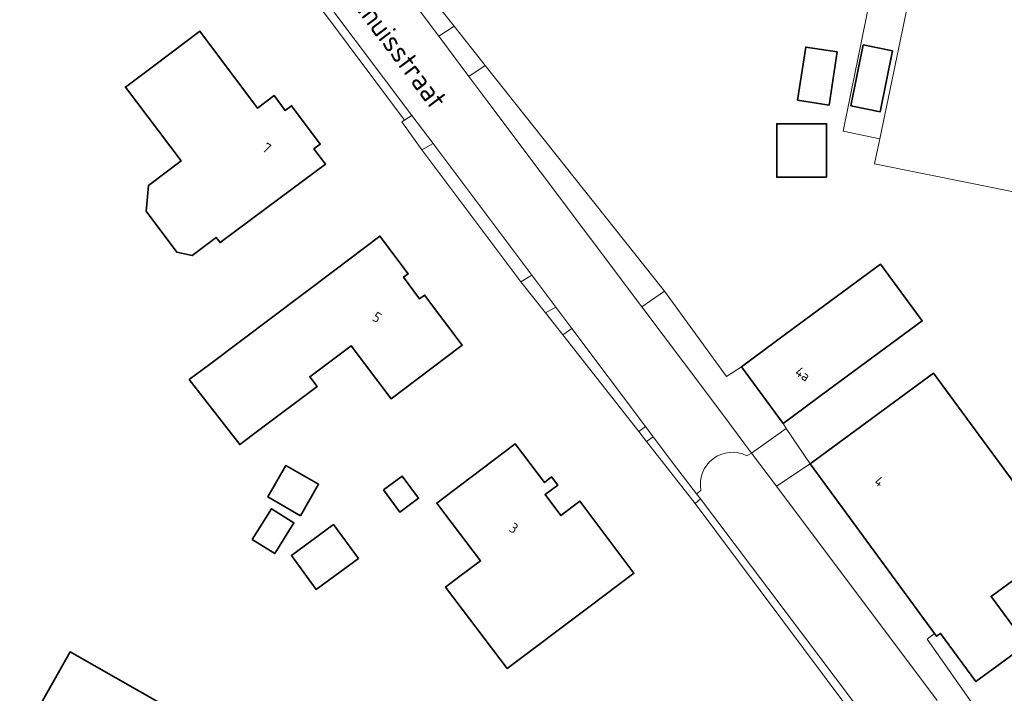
# Model space of a CAD drawing. Extents: x 184422 to 188298, y 343471 to 350189.
# Tile 145 of 256: x 186140 to 186228, y 347082 to 347142. Entities that reach past the tile are written whole.
import ezdxf
from ezdxf.enums import TextEntityAlignment as Align

# ---------------------------------------------------------------- set-up
doc = ezdxf.new("R2010")
doc.units = 0
for name, color, linetype, lineweight in [('B-WA-OG-TERREIN_CULTUURSCHEIDING-GV', 252, 'Continuous', 18), ('B-WA-OG-TERREIN_ERF-GV', 252, 'Continuous', 18), ('B-WA-OG-TOPOGRAFIE-T18', 252, 'Continuous', 18), ('B-WA-VH-VERHARDING_ASFALT-GV', 252, 'Continuous', 18), ('B-WA-VH-VERHARDING_BETONSTRAATSTEEN-GV', 252, 'Continuous', 18), ('B-WA-VH-VERHARDING_HALFVERHARDING_GRIND-GV', 252, 'Continuous', 18), ('B-WA-VH-VERHARDING_OPEN-GV', 252, 'Continuous', 18), ('B-WA-VH-VERHARDING_STRAATBAKSTEEN-GV', 252, 'Continuous', 18), ('B-WE-OG-BEBOUWING-GV', 250, 'Continuous', 35), ('B-WE-OG-BEBOUWING-T18', 10, 'Continuous', 18)]:
    doc.layers.add(name, color=color, linetype=linetype, lineweight=lineweight)
doc.styles.add('NLCS-ISO-M1000-T18', font='NLCS-ISO.ttf', dxfattribs={"height": 1.8})
doc.styles.add('NLCS-ISO-M500-T18', font='NLCS-ISO.ttf', dxfattribs={"height": 0.9})

msp = doc.modelspace()

# ---------------------------------------------------------------- linework, layer by layer
at = {"layer": 'B-WA-OG-TERREIN_CULTUURSCHEIDING-GV', "flags": 128}
msp.add_lwpolyline([(186266.391, 347148.342), (186244.169, 347153.272), (186234.982, 347155.331), (186232.496, 347155.88), (186226.393, 347157.229), (186222.168, 347158.156), (186222.008, 347157.389), (186216.494, 347130.955), (186216.032, 347128.741), (186242.29, 347123.45), (186243.575, 347129.811), (186261.657, 347126.13), (186261.59, 347125.825), (186262.621, 347125.614), (186263.771, 347131.625), (186264.769, 347135.779), (186269.437, 347138.756), (186271.296, 347146.533)], dxfattribs=at)
msp.add_lwpolyline([(186266.391, 347148.342), (186244.169, 347153.272), (186234.982, 347155.331), (186232.496, 347155.88), (186226.393, 347157.229), (186222.168, 347158.156), (186222.008, 347157.389), (186216.494, 347130.955), (186216.032, 347128.741), (186242.29, 347123.45), (186243.575, 347129.811), (186261.657, 347126.13), (186261.59, 347125.825), (186262.621, 347125.614), (186263.771, 347131.625), (186264.769, 347135.779), (186269.437, 347138.756), (186271.296, 347146.533)], dxfattribs=at)
msp.add_lwpolyline([(186266.391, 347148.342), (186244.169, 347153.272), (186234.982, 347155.331), (186232.496, 347155.88), (186226.393, 347157.229), (186222.168, 347158.156), (186222.008, 347157.389), (186216.494, 347130.955), (186216.032, 347128.741), (186242.29, 347123.45), (186243.575, 347129.811), (186261.657, 347126.13), (186261.59, 347125.825), (186262.621, 347125.614), (186263.771, 347131.625), (186264.769, 347135.779), (186269.437, 347138.756), (186271.296, 347146.533)], dxfattribs=at)
at = {"layer": 'B-WA-OG-TERREIN_ERF-GV', "flags": 128}
for points in [[(186225.192, 347065.105), (186200.151, 347098.639), (186195.837, 347104.137), (186195.149, 347105.014), (186188.421, 347113.587), (186186.885, 347115.544), (186184.693, 347118.284), (186175.945, 347129.973), (186174.162, 347132.476), (186174.399, 347132.624), (186166.88, 347142.687), (186163.964, 347146.487), (186161.47, 347150.182), (186153.431, 347161.334), (186152.831, 347160.853), (186141.467, 347176.447), (186141.673, 347176.594), (186137.662, 347181.245), (186128.682, 347192.959), (186127.095, 347195.005), (186127.962, 347195.765), (186127.862, 347195.899), (186126.831, 347197.272)], [(186225.192, 347065.105), (186200.151, 347098.639), (186195.837, 347104.137), (186195.149, 347105.014), (186188.421, 347113.587), (186186.885, 347115.544), (186184.693, 347118.284), (186175.945, 347129.973), (186174.162, 347132.476), (186174.399, 347132.624), (186166.88, 347142.687), (186163.964, 347146.487), (186161.47, 347150.182), (186153.431, 347161.334), (186152.831, 347160.853), (186141.467, 347176.447), (186141.673, 347176.594), (186137.662, 347181.245), (186128.682, 347192.959), (186127.095, 347195.005), (186127.962, 347195.765), (186127.862, 347195.899), (186126.831, 347197.272)], [(186225.192, 347065.105), (186200.151, 347098.639), (186195.837, 347104.137), (186195.149, 347105.014), (186188.421, 347113.587), (186186.885, 347115.544), (186184.693, 347118.284), (186175.945, 347129.973), (186174.162, 347132.476), (186174.399, 347132.624), (186166.88, 347142.687), (186163.964, 347146.487), (186161.47, 347150.182), (186153.431, 347161.334), (186152.831, 347160.853), (186141.467, 347176.447), (186141.673, 347176.594), (186137.662, 347181.245), (186128.682, 347192.959), (186127.095, 347195.005), (186127.962, 347195.765), (186127.862, 347195.899), (186126.831, 347197.272)], [(186242.29, 347123.45), (186216.032, 347128.741), (186216.494, 347130.955), (186213.246, 347131.631), (186218.624, 347158.086)], [(186242.29, 347123.45), (186216.032, 347128.741), (186216.494, 347130.955), (186213.246, 347131.631), (186218.624, 347158.086)], [(186242.29, 347123.45), (186216.032, 347128.741), (186216.494, 347130.955), (186213.246, 347131.631), (186218.624, 347158.086)], [(186171.036, 347150.669), (186178.808, 347140.945), (186181.559, 347137.449), (186197.441, 347117.457), (186202.934, 347109.901), (186204.239, 347110.746), (186208.261, 347113.716), (186216.557, 347119.842), (186220.257, 347114.83), (186211.962, 347108.704), (186207.94, 347105.734), (186208.218, 347105.286), (186210.327, 347102.159), (186214.36, 347105.115), (186221.265, 347110.176), (186229.692, 347098.679)], [(186171.036, 347150.669), (186178.808, 347140.945), (186181.559, 347137.449), (186197.441, 347117.457), (186202.934, 347109.901), (186204.239, 347110.746), (186208.261, 347113.716), (186216.557, 347119.842), (186220.257, 347114.83), (186211.962, 347108.704), (186207.94, 347105.734), (186208.218, 347105.286), (186210.327, 347102.159), (186214.36, 347105.115), (186221.265, 347110.176), (186229.692, 347098.679)], [(186171.036, 347150.669), (186178.808, 347140.945), (186181.559, 347137.449), (186197.441, 347117.457), (186202.934, 347109.901), (186204.239, 347110.746), (186208.261, 347113.716), (186216.557, 347119.842), (186220.257, 347114.83), (186211.962, 347108.704), (186207.94, 347105.734), (186208.218, 347105.286), (186210.327, 347102.159), (186214.36, 347105.115), (186221.265, 347110.176), (186229.692, 347098.679)], [(186235.166, 347096.853), (186226.36, 347090.398), (186229.488, 347086.137), (186225.014, 347082.853), (186221.884, 347087.117), (186221.537, 347086.863), (186221.36, 347087.105), (186220.696, 347086.618), (186224.579, 347081.055)], [(186235.166, 347096.853), (186226.36, 347090.398), (186229.488, 347086.137), (186225.014, 347082.853), (186221.884, 347087.117), (186221.537, 347086.863), (186221.36, 347087.105), (186220.696, 347086.618), (186224.579, 347081.055)], [(186235.166, 347096.853), (186226.36, 347090.398), (186229.488, 347086.137), (186225.014, 347082.853), (186221.884, 347087.117), (186221.537, 347086.863), (186221.36, 347087.105), (186220.696, 347086.618), (186224.579, 347081.055)]]:
    msp.add_lwpolyline(points, dxfattribs=at)
for points in [[(186154.232, 347120.9), (186151.532, 347124.543), (186151.586, 347125.162), (186151.731, 347126.83), (186154.607, 347128.991), (186149.689, 347135.535), (186152.279, 347137.481), (186156.276, 347140.485), (186161.387, 347133.683), (186162.862, 347134.785), (186163.844, 347133.471), (186164.397, 347133.884), (186166.934, 347130.487), (186166.381, 347130.074), (186167.392, 347128.72), (186163.386, 347125.729), (186159.333, 347122.703), (186158.062, 347121.754), (186157.714, 347122.217), (186155.601, 347120.603)], [(186154.232, 347120.9), (186151.532, 347124.543), (186151.586, 347125.162), (186151.731, 347126.83), (186154.607, 347128.991), (186149.689, 347135.535), (186152.279, 347137.481), (186156.276, 347140.485), (186161.387, 347133.683), (186162.862, 347134.785), (186163.844, 347133.471), (186164.397, 347133.884), (186166.934, 347130.487), (186166.381, 347130.074), (186167.392, 347128.72), (186163.386, 347125.729), (186159.333, 347122.703), (186158.062, 347121.754), (186157.714, 347122.217), (186155.601, 347120.603)], [(186154.232, 347120.9), (186151.532, 347124.543), (186151.586, 347125.162), (186151.731, 347126.83), (186154.607, 347128.991), (186149.689, 347135.535), (186152.279, 347137.481), (186156.276, 347140.485), (186161.387, 347133.683), (186162.862, 347134.785), (186163.844, 347133.471), (186164.397, 347133.884), (186166.934, 347130.487), (186166.381, 347130.074), (186167.392, 347128.72), (186163.386, 347125.729), (186159.333, 347122.703), (186158.062, 347121.754), (186157.714, 347122.217), (186155.601, 347120.603)], [(186157.119, 347110.961), (186168.231, 347119.325), (186172.226, 347122.332), (186174.733, 347119.001), (186174.316, 347118.697), (186175.732, 347116.783), (186176.165, 347117.102), (186179.511, 347112.668), (186175.52, 347109.656), (186173.212, 347107.914), (186169.67, 347112.621), (186166.009, 347109.866), (186166.654, 347109.009), (186161.505, 347105.133), (186159.807, 347103.855), (186155.329, 347109.614)], [(186157.119, 347110.961), (186168.231, 347119.325), (186172.226, 347122.332), (186174.733, 347119.001), (186174.316, 347118.697), (186175.732, 347116.783), (186176.165, 347117.102), (186179.511, 347112.668), (186175.52, 347109.656), (186173.212, 347107.914), (186169.67, 347112.621), (186166.009, 347109.866), (186166.654, 347109.009), (186161.505, 347105.133), (186159.807, 347103.855), (186155.329, 347109.614)], [(186157.119, 347110.961), (186168.231, 347119.325), (186172.226, 347122.332), (186174.733, 347119.001), (186174.316, 347118.697), (186175.732, 347116.783), (186176.165, 347117.102), (186179.511, 347112.668), (186175.52, 347109.656), (186173.212, 347107.914), (186169.67, 347112.621), (186166.009, 347109.866), (186166.654, 347109.009), (186161.505, 347105.133), (186159.807, 347103.855), (186155.329, 347109.614)], [(186180.303, 347100.977), (186184.194, 347103.928), (186186.788, 347100.508), (186187.435, 347100.984), (186187.969, 347100.256), (186186.849, 347099.425), (186188.254, 347097.558), (186189.931, 347098.834), (186194.728, 347092.457), (186190.732, 347089.451), (186183.497, 347084.008), (186178.036, 347091.216), (186179.196, 347092.095), (186181.129, 347093.561), (186177.983, 347097.709), (186177.257, 347098.666), (186180.21, 347100.906)], [(186180.303, 347100.977), (186184.194, 347103.928), (186186.788, 347100.508), (186187.435, 347100.984), (186187.969, 347100.256), (186186.849, 347099.425), (186188.254, 347097.558), (186189.931, 347098.834), (186194.728, 347092.457), (186190.732, 347089.451), (186183.497, 347084.008), (186178.036, 347091.216), (186179.196, 347092.095), (186181.129, 347093.561), (186177.983, 347097.709), (186177.257, 347098.666), (186180.21, 347100.906)], [(186180.303, 347100.977), (186184.194, 347103.928), (186186.788, 347100.508), (186187.435, 347100.984), (186187.969, 347100.256), (186186.849, 347099.425), (186188.254, 347097.558), (186189.931, 347098.834), (186194.728, 347092.457), (186190.732, 347089.451), (186183.497, 347084.008), (186178.036, 347091.216), (186179.196, 347092.095), (186181.129, 347093.561), (186177.983, 347097.709), (186177.257, 347098.666), (186180.21, 347100.906)], [(186142.066, 347080.674), (186144.802, 347085.473), (186157.129, 347078.447), (186154.39, 347073.642), (186151.914, 347069.298), (186146.376, 347072.455), (186146.671, 347072.917), (186144.446, 347074.184), (186144.168, 347073.715), (186139.586, 347076.332)], [(186142.066, 347080.674), (186144.802, 347085.473), (186157.129, 347078.447), (186154.39, 347073.642), (186151.914, 347069.298), (186146.376, 347072.455), (186146.671, 347072.917), (186144.446, 347074.184), (186144.168, 347073.715), (186139.586, 347076.332)], [(186142.066, 347080.674), (186144.802, 347085.473), (186157.129, 347078.447), (186154.39, 347073.642), (186151.914, 347069.298), (186146.376, 347072.455), (186146.671, 347072.917), (186144.446, 347074.184), (186144.168, 347073.715), (186139.586, 347076.332)]]:
    msp.add_lwpolyline(points, close=True, dxfattribs=at)
at = {"layer": 'B-WA-VH-VERHARDING_ASFALT-GV', "flags": 128}
for points in [[(186204.72, 347102.872), (186205.151, 347103.101), (186203.186, 347105.737), (186201, 347108.648), (186195.427, 347116.068), (186181.87, 347134.118), (186180.106, 347136.476), (186177.44, 347140.041), (186170.035, 347149.941), (186168.682, 347151.75), (186166.689, 347154.415), (186166.528, 347154.628), (186161.913, 347158.002), (186159.635, 347156.233), (186161.165, 347151.479), (186164.621, 347146.891), (186167.525, 347143.037), (186175.059, 347133.036), (186176.937, 347130.544)], [(186204.72, 347102.872), (186205.151, 347103.101), (186203.186, 347105.737), (186201, 347108.648), (186195.427, 347116.068), (186181.87, 347134.118), (186180.106, 347136.476), (186177.44, 347140.041), (186170.035, 347149.941), (186168.682, 347151.75), (186166.689, 347154.415), (186166.528, 347154.628), (186161.913, 347158.002), (186159.635, 347156.233), (186161.165, 347151.479), (186164.621, 347146.891), (186167.525, 347143.037), (186175.059, 347133.036), (186176.937, 347130.544)], [(186204.72, 347102.872), (186205.151, 347103.101), (186203.186, 347105.737), (186201, 347108.648), (186195.427, 347116.068), (186181.87, 347134.118), (186180.106, 347136.476), (186177.44, 347140.041), (186170.035, 347149.941), (186168.682, 347151.75), (186166.689, 347154.415), (186166.528, 347154.628), (186161.913, 347158.002), (186159.635, 347156.233), (186161.165, 347151.479), (186164.621, 347146.891), (186167.525, 347143.037), (186175.059, 347133.036), (186176.937, 347130.544)], [(186176.937, 347130.544), (186177.176, 347130.226), (186185.688, 347118.873), (186187.807, 347116.046), (186189.229, 347114.149), (186195.738, 347105.469), (186196.426, 347104.551), (186198.312, 347102.035), (186200.265, 347099.5), (186200.656, 347099.792)], [(186176.937, 347130.544), (186177.176, 347130.226), (186185.688, 347118.873), (186187.807, 347116.046), (186189.229, 347114.149), (186195.738, 347105.469), (186196.426, 347104.551), (186198.312, 347102.035), (186200.265, 347099.5), (186200.656, 347099.792)], [(186176.937, 347130.544), (186177.176, 347130.226), (186185.688, 347118.873), (186187.807, 347116.046), (186189.229, 347114.149), (186195.738, 347105.469), (186196.426, 347104.551), (186198.312, 347102.035), (186200.265, 347099.5), (186200.656, 347099.792)]]:
    msp.add_lwpolyline(points, dxfattribs=at)
at = {"layer": 'B-WA-VH-VERHARDING_ASFALT-GV'}
msp.add_lwpolyline([(186200.656, 347099.792, -0.623157), (186204.72, 347102.872)], format="xyb", dxfattribs=at)
msp.add_lwpolyline([(186200.656, 347099.792, -0.623157), (186204.72, 347102.872)], format="xyb", dxfattribs=at)
msp.add_lwpolyline([(186200.656, 347099.792, -0.623157), (186204.72, 347102.872)], format="xyb", dxfattribs=at)
at = {"layer": 'B-WA-VH-VERHARDING_BETONSTRAATSTEEN-GV', "flags": 128}
for points in [[(186187.807, 347116.046), (186185.688, 347118.873), (186184.693, 347118.284), (186186.885, 347115.544)], [(186187.807, 347116.046), (186185.688, 347118.873), (186184.693, 347118.284), (186186.885, 347115.544)], [(186187.807, 347116.046), (186185.688, 347118.873), (186184.693, 347118.284), (186186.885, 347115.544)], [(186195.427, 347116.068), (186201, 347108.648), (186203.186, 347105.737), (186205.151, 347103.101), (186208.218, 347105.286), (186207.94, 347105.734), (186204.239, 347110.746), (186202.934, 347109.901), (186197.441, 347117.457)], [(186195.427, 347116.068), (186201, 347108.648), (186203.186, 347105.737), (186205.151, 347103.101), (186208.218, 347105.286), (186207.94, 347105.734), (186204.239, 347110.746), (186202.934, 347109.901), (186197.441, 347117.457)], [(186195.427, 347116.068), (186201, 347108.648), (186203.186, 347105.737), (186205.151, 347103.101), (186208.218, 347105.286), (186207.94, 347105.734), (186204.239, 347110.746), (186202.934, 347109.901), (186197.441, 347117.457)], [(186195.837, 347104.137), (186196.426, 347104.551), (186195.738, 347105.469), (186195.149, 347105.014)], [(186195.837, 347104.137), (186196.426, 347104.551), (186195.738, 347105.469), (186195.149, 347105.014)], [(186195.837, 347104.137), (186196.426, 347104.551), (186195.738, 347105.469), (186195.149, 347105.014)]]:
    msp.add_lwpolyline(points, close=True, dxfattribs=at)
at = {"layer": 'B-WA-VH-VERHARDING_HALFVERHARDING_GRIND-GV', "flags": 128}
for points in [[(186178.808, 347140.945), (186171.036, 347150.669), (186170.035, 347149.941), (186177.44, 347140.041)], [(186178.808, 347140.945), (186171.036, 347150.669), (186170.035, 347149.941), (186177.44, 347140.041)], [(186178.808, 347140.945), (186171.036, 347150.669), (186170.035, 347149.941), (186177.44, 347140.041)], [(186175.059, 347133.036), (186167.525, 347143.037), (186166.88, 347142.687), (186174.399, 347132.624)], [(186175.059, 347133.036), (186167.525, 347143.037), (186166.88, 347142.687), (186174.399, 347132.624)], [(186175.059, 347133.036), (186167.525, 347143.037), (186166.88, 347142.687), (186174.399, 347132.624)], [(186180.106, 347136.476), (186181.87, 347134.118), (186195.427, 347116.068), (186197.441, 347117.457), (186181.559, 347137.449)], [(186180.106, 347136.476), (186181.87, 347134.118), (186195.427, 347116.068), (186197.441, 347117.457), (186181.559, 347137.449)], [(186180.106, 347136.476), (186181.87, 347134.118), (186195.427, 347116.068), (186197.441, 347117.457), (186181.559, 347137.449)], [(186185.688, 347118.873), (186177.176, 347130.226), (186176.937, 347130.544), (186175.945, 347129.973), (186184.693, 347118.284)], [(186185.688, 347118.873), (186177.176, 347130.226), (186176.937, 347130.544), (186175.945, 347129.973), (186184.693, 347118.284)], [(186185.688, 347118.873), (186177.176, 347130.226), (186176.937, 347130.544), (186175.945, 347129.973), (186184.693, 347118.284)], [(186189.229, 347114.149), (186187.807, 347116.046), (186186.885, 347115.544), (186188.421, 347113.587)], [(186189.229, 347114.149), (186187.807, 347116.046), (186186.885, 347115.544), (186188.421, 347113.587)], [(186189.229, 347114.149), (186187.807, 347116.046), (186186.885, 347115.544), (186188.421, 347113.587)], [(186188.421, 347113.587), (186195.149, 347105.014), (186195.738, 347105.469), (186189.229, 347114.149)], [(186188.421, 347113.587), (186195.149, 347105.014), (186195.738, 347105.469), (186189.229, 347114.149)], [(186188.421, 347113.587), (186195.149, 347105.014), (186195.738, 347105.469), (186189.229, 347114.149)], [(186200.622, 347099.042), (186200.265, 347099.5), (186198.312, 347102.035), (186196.426, 347104.551), (186195.837, 347104.137), (186200.151, 347098.639)], [(186200.622, 347099.042), (186200.265, 347099.5), (186198.312, 347102.035), (186196.426, 347104.551), (186195.837, 347104.137), (186200.151, 347098.639)], [(186200.622, 347099.042), (186200.265, 347099.5), (186198.312, 347102.035), (186196.426, 347104.551), (186195.837, 347104.137), (186200.151, 347098.639)]]:
    msp.add_lwpolyline(points, close=True, dxfattribs=at)
at = {"layer": 'B-WA-VH-VERHARDING_OPEN-GV', "flags": 128}
for points in [[(186222.168, 347158.156), (186218.79, 347158.903), (186218.624, 347158.086), (186213.246, 347131.631), (186216.494, 347130.955), (186222.008, 347157.389)], [(186222.168, 347158.156), (186218.79, 347158.903), (186218.624, 347158.086), (186213.246, 347131.631), (186216.494, 347130.955), (186222.008, 347157.389)], [(186222.168, 347158.156), (186218.79, 347158.903), (186218.624, 347158.086), (186213.246, 347131.631), (186216.494, 347130.955), (186222.008, 347157.389)], [(186181.559, 347137.449), (186178.808, 347140.945), (186177.44, 347140.041), (186180.106, 347136.476)], [(186181.559, 347137.449), (186178.808, 347140.945), (186177.44, 347140.041), (186180.106, 347136.476)], [(186181.559, 347137.449), (186178.808, 347140.945), (186177.44, 347140.041), (186180.106, 347136.476)], [(186176.937, 347130.544), (186175.059, 347133.036), (186174.399, 347132.624), (186174.162, 347132.476), (186175.945, 347129.973)], [(186176.937, 347130.544), (186175.059, 347133.036), (186174.399, 347132.624), (186174.162, 347132.476), (186175.945, 347129.973)], [(186176.937, 347130.544), (186175.059, 347133.036), (186174.399, 347132.624), (186174.162, 347132.476), (186175.945, 347129.973)], [(186205.151, 347103.101), (186207.35, 347100.17), (186210.327, 347102.159), (186208.218, 347105.286)], [(186205.151, 347103.101), (186207.35, 347100.17), (186210.327, 347102.159), (186208.218, 347105.286)], [(186205.151, 347103.101), (186207.35, 347100.17), (186210.327, 347102.159), (186208.218, 347105.286)]]:
    msp.add_lwpolyline(points, close=True, dxfattribs=at)
for points in [[(186200.622, 347099.042), (186200.151, 347098.639), (186225.192, 347065.105)], [(186200.622, 347099.042), (186200.151, 347098.639), (186225.192, 347065.105)], [(186200.622, 347099.042), (186200.151, 347098.639), (186225.192, 347065.105)], [(186226.001, 347065.348), (186200.622, 347099.042)], [(186226.001, 347065.348), (186200.622, 347099.042)], [(186226.001, 347065.348), (186200.622, 347099.042)]]:
    msp.add_lwpolyline(points, dxfattribs=at)
at = {"layer": 'B-WA-VH-VERHARDING_STRAATBAKSTEEN-GV'}
msp.add_lwpolyline([(186204.72, 347102.872, 0.623157), (186200.656, 347099.792)], format="xyb", dxfattribs=at)
msp.add_lwpolyline([(186204.72, 347102.872, 0.623157), (186200.656, 347099.792)], format="xyb", dxfattribs=at)
msp.add_lwpolyline([(186204.72, 347102.872, 0.623157), (186200.656, 347099.792)], format="xyb", dxfattribs=at)
at = {"layer": 'B-WA-VH-VERHARDING_STRAATBAKSTEEN-GV', "flags": 128}
for points in [[(186221.59, 347081.185), (186207.35, 347100.17), (186205.151, 347103.101), (186204.72, 347102.872)], [(186221.59, 347081.185), (186207.35, 347100.17), (186205.151, 347103.101), (186204.72, 347102.872)], [(186221.59, 347081.185), (186207.35, 347100.17), (186205.151, 347103.101), (186204.72, 347102.872)], [(186247.316, 347066.57), (186241.243, 347067.886), (186237.203, 347068.618), (186235.283, 347069.053), (186232.882, 347069.503), (186230.855, 347071.682), (186231.501, 347072.253), (186231.837, 347073.848), (186230.286, 347074.218), (186230.341, 347074.51), (186224.649, 347080.965), (186224.612, 347081.009), (186224.579, 347081.055), (186220.696, 347086.618), (186221.36, 347087.105), (186210.327, 347102.159), (186207.35, 347100.17), (186221.59, 347081.185)], [(186247.316, 347066.57), (186241.243, 347067.886), (186237.203, 347068.618), (186235.283, 347069.053), (186232.882, 347069.503), (186230.855, 347071.682), (186231.501, 347072.253), (186231.837, 347073.848), (186230.286, 347074.218), (186230.341, 347074.51), (186224.649, 347080.965), (186224.612, 347081.009), (186224.579, 347081.055), (186220.696, 347086.618), (186221.36, 347087.105), (186210.327, 347102.159), (186207.35, 347100.17), (186221.59, 347081.185)], [(186247.316, 347066.57), (186241.243, 347067.886), (186237.203, 347068.618), (186235.283, 347069.053), (186232.882, 347069.503), (186230.855, 347071.682), (186231.501, 347072.253), (186231.837, 347073.848), (186230.286, 347074.218), (186230.341, 347074.51), (186224.649, 347080.965), (186224.612, 347081.009), (186224.579, 347081.055), (186220.696, 347086.618), (186221.36, 347087.105), (186210.327, 347102.159), (186207.35, 347100.17), (186221.59, 347081.185)], [(186200.656, 347099.792), (186200.265, 347099.5), (186200.622, 347099.042), (186226.001, 347065.348)], [(186200.656, 347099.792), (186200.265, 347099.5), (186200.622, 347099.042), (186226.001, 347065.348)], [(186200.656, 347099.792), (186200.265, 347099.5), (186200.622, 347099.042), (186226.001, 347065.348)]]:
    msp.add_lwpolyline(points, dxfattribs=at)
at = {"layer": 'B-WE-OG-BEBOUWING-GV', "flags": 128}
for points in [[(186155.601, 347120.603), (186157.714, 347122.217), (186158.062, 347121.754), (186159.333, 347122.703), (186163.386, 347125.729), (186167.392, 347128.72), (186166.381, 347130.074), (186166.934, 347130.487), (186164.397, 347133.884), (186163.844, 347133.471), (186162.862, 347134.785), (186161.387, 347133.683), (186156.276, 347140.485), (186152.279, 347137.481), (186149.689, 347135.535), (186154.607, 347128.991), (186151.731, 347126.83), (186151.586, 347125.162), (186151.532, 347124.543), (186154.232, 347120.9)], [(186155.601, 347120.603), (186157.714, 347122.217), (186158.062, 347121.754), (186159.333, 347122.703), (186163.386, 347125.729), (186167.392, 347128.72), (186166.381, 347130.074), (186166.934, 347130.487), (186164.397, 347133.884), (186163.844, 347133.471), (186162.862, 347134.785), (186161.387, 347133.683), (186156.276, 347140.485), (186152.279, 347137.481), (186149.689, 347135.535), (186154.607, 347128.991), (186151.731, 347126.83), (186151.586, 347125.162), (186151.532, 347124.543), (186154.232, 347120.9)], [(186155.601, 347120.603), (186157.714, 347122.217), (186158.062, 347121.754), (186159.333, 347122.703), (186163.386, 347125.729), (186167.392, 347128.72), (186166.381, 347130.074), (186166.934, 347130.487), (186164.397, 347133.884), (186163.844, 347133.471), (186162.862, 347134.785), (186161.387, 347133.683), (186156.276, 347140.485), (186152.279, 347137.481), (186149.689, 347135.535), (186154.607, 347128.991), (186151.731, 347126.83), (186151.586, 347125.162), (186151.532, 347124.543), (186154.232, 347120.9)], [(186209.224, 347134.371), (186212.005, 347133.946), (186212.726, 347138.661), (186209.944, 347139.087)], [(186209.224, 347134.371), (186212.005, 347133.946), (186212.726, 347138.661), (186209.944, 347139.087)], [(186209.224, 347134.371), (186212.005, 347133.946), (186212.726, 347138.661), (186209.944, 347139.087)], [(186217.626, 347138.756), (186215.038, 347139.277), (186213.95, 347133.877), (186216.537, 347133.355)], [(186217.626, 347138.756), (186215.038, 347139.277), (186213.95, 347133.877), (186216.537, 347133.355)], [(186217.626, 347138.756), (186215.038, 347139.277), (186213.95, 347133.877), (186216.537, 347133.355)], [(186211.782, 347127.548), (186211.781, 347132.293), (186207.37, 347132.292), (186207.371, 347127.547)], [(186211.782, 347127.548), (186211.781, 347132.293), (186207.37, 347132.292), (186207.371, 347127.547)], [(186211.782, 347127.548), (186211.781, 347132.293), (186207.37, 347132.292), (186207.371, 347127.547)], [(186155.329, 347109.614), (186159.807, 347103.855), (186161.505, 347105.133), (186166.654, 347109.009), (186166.009, 347109.866), (186169.67, 347112.621), (186173.212, 347107.914), (186175.52, 347109.656), (186179.511, 347112.668), (186176.165, 347117.102), (186175.732, 347116.783), (186174.316, 347118.697), (186174.733, 347119.001), (186172.226, 347122.332), (186168.231, 347119.325), (186157.119, 347110.961)], [(186155.329, 347109.614), (186159.807, 347103.855), (186161.505, 347105.133), (186166.654, 347109.009), (186166.009, 347109.866), (186169.67, 347112.621), (186173.212, 347107.914), (186175.52, 347109.656), (186179.511, 347112.668), (186176.165, 347117.102), (186175.732, 347116.783), (186174.316, 347118.697), (186174.733, 347119.001), (186172.226, 347122.332), (186168.231, 347119.325), (186157.119, 347110.961)], [(186155.329, 347109.614), (186159.807, 347103.855), (186161.505, 347105.133), (186166.654, 347109.009), (186166.009, 347109.866), (186169.67, 347112.621), (186173.212, 347107.914), (186175.52, 347109.656), (186179.511, 347112.668), (186176.165, 347117.102), (186175.732, 347116.783), (186174.316, 347118.697), (186174.733, 347119.001), (186172.226, 347122.332), (186168.231, 347119.325), (186157.119, 347110.961)], [(186204.239, 347110.746), (186207.94, 347105.734), (186211.962, 347108.704), (186220.257, 347114.83), (186216.557, 347119.842), (186208.261, 347113.716)], [(186204.239, 347110.746), (186207.94, 347105.734), (186211.962, 347108.704), (186220.257, 347114.83), (186216.557, 347119.842), (186208.261, 347113.716)], [(186204.239, 347110.746), (186207.94, 347105.734), (186211.962, 347108.704), (186220.257, 347114.83), (186216.557, 347119.842), (186208.261, 347113.716)], [(186214.36, 347105.115), (186210.327, 347102.159), (186221.36, 347087.105), (186221.537, 347086.863), (186221.884, 347087.117), (186225.014, 347082.853), (186229.488, 347086.137), (186226.36, 347090.398), (186235.166, 347096.853), (186232.328, 347100.611), (186229.692, 347098.679), (186221.265, 347110.176)], [(186214.36, 347105.115), (186210.327, 347102.159), (186221.36, 347087.105), (186221.537, 347086.863), (186221.884, 347087.117), (186225.014, 347082.853), (186229.488, 347086.137), (186226.36, 347090.398), (186235.166, 347096.853), (186232.328, 347100.611), (186229.692, 347098.679), (186221.265, 347110.176)], [(186214.36, 347105.115), (186210.327, 347102.159), (186221.36, 347087.105), (186221.537, 347086.863), (186221.884, 347087.117), (186225.014, 347082.853), (186229.488, 347086.137), (186226.36, 347090.398), (186235.166, 347096.853), (186232.328, 347100.611), (186229.692, 347098.679), (186221.265, 347110.176)], [(186180.21, 347100.906), (186177.257, 347098.666), (186177.983, 347097.709), (186181.129, 347093.561), (186179.196, 347092.095), (186178.036, 347091.216), (186183.497, 347084.008), (186190.732, 347089.451), (186194.728, 347092.457), (186189.931, 347098.834), (186188.254, 347097.558), (186186.849, 347099.425), (186187.969, 347100.256), (186187.435, 347100.984), (186186.788, 347100.508), (186184.194, 347103.928), (186180.303, 347100.977)], [(186180.21, 347100.906), (186177.257, 347098.666), (186177.983, 347097.709), (186181.129, 347093.561), (186179.196, 347092.095), (186178.036, 347091.216), (186183.497, 347084.008), (186190.732, 347089.451), (186194.728, 347092.457), (186189.931, 347098.834), (186188.254, 347097.558), (186186.849, 347099.425), (186187.969, 347100.256), (186187.435, 347100.984), (186186.788, 347100.508), (186184.194, 347103.928), (186180.303, 347100.977)], [(186180.21, 347100.906), (186177.257, 347098.666), (186177.983, 347097.709), (186181.129, 347093.561), (186179.196, 347092.095), (186178.036, 347091.216), (186183.497, 347084.008), (186190.732, 347089.451), (186194.728, 347092.457), (186189.931, 347098.834), (186188.254, 347097.558), (186186.849, 347099.425), (186187.969, 347100.256), (186187.435, 347100.984), (186186.788, 347100.508), (186184.194, 347103.928), (186180.303, 347100.977)], [(186165.191, 347097.548), (186166.797, 347100.339), (186163.898, 347102.007), (186162.293, 347099.216)], [(186165.191, 347097.548), (186166.797, 347100.339), (186163.898, 347102.007), (186162.293, 347099.216)], [(186165.191, 347097.548), (186166.797, 347100.339), (186163.898, 347102.007), (186162.293, 347099.216)], [(186172.529, 347099.833), (186173.988, 347097.869), (186175.645, 347099.101), (186174.186, 347101.064)], [(186172.529, 347099.833), (186173.988, 347097.869), (186175.645, 347099.101), (186174.186, 347101.064)], [(186172.529, 347099.833), (186173.988, 347097.869), (186175.645, 347099.101), (186174.186, 347101.064)], [(186160.914, 347095.428), (186162.916, 347094.19), (186164.61, 347096.931), (186162.608, 347098.169)], [(186160.914, 347095.428), (186162.916, 347094.19), (186164.61, 347096.931), (186162.608, 347098.169)], [(186160.914, 347095.428), (186162.916, 347094.19), (186164.61, 347096.931), (186162.608, 347098.169)], [(186170.316, 347093.768), (186168.105, 347096.764), (186164.381, 347094.014), (186166.593, 347091.019)], [(186170.316, 347093.768), (186168.105, 347096.764), (186164.381, 347094.014), (186166.593, 347091.019)], [(186170.316, 347093.768), (186168.105, 347096.764), (186164.381, 347094.014), (186166.593, 347091.019)], [(186139.586, 347076.332), (186144.168, 347073.715), (186144.446, 347074.184), (186146.671, 347072.917), (186146.376, 347072.455), (186151.914, 347069.298), (186154.39, 347073.642), (186157.129, 347078.447), (186144.802, 347085.473), (186142.066, 347080.674)], [(186139.586, 347076.332), (186144.168, 347073.715), (186144.446, 347074.184), (186146.671, 347072.917), (186146.376, 347072.455), (186151.914, 347069.298), (186154.39, 347073.642), (186157.129, 347078.447), (186144.802, 347085.473), (186142.066, 347080.674)], [(186139.586, 347076.332), (186144.168, 347073.715), (186144.446, 347074.184), (186146.671, 347072.917), (186146.376, 347072.455), (186151.914, 347069.298), (186154.39, 347073.642), (186157.129, 347078.447), (186144.802, 347085.473), (186142.066, 347080.674)]]:
    msp.add_lwpolyline(points, close=True, dxfattribs=at)

# ---------------------------------------------------------------- texts
at = {"layer": 'B-WA-OG-TOPOGRAFIE-T18', "style": 'NLCS-ISO-M1000-T18'}
msp.add_text('Raadhuisstraat', height=1.8, rotation=306.9, dxfattribs=at).set_placement((186172.851, 347140.222), align=Align.MIDDLE)
msp.add_text('Raadhuisstraat', height=1.8, rotation=306.9, dxfattribs=at).set_placement((186172.851, 347140.222), align=Align.MIDDLE)
msp.add_text('Raadhuisstraat', height=1.8, rotation=306.9, dxfattribs=at).set_placement((186172.851, 347140.222), align=Align.MIDDLE)
at = {"layer": 'B-WE-OG-BEBOUWING-T18', "style": 'NLCS-ISO-M500-T18'}
for s, p in [('7', (186162.205, 347130.134)), ('7', (186162.205, 347130.134)), ('7', (186162.205, 347130.134)), ('5', (186171.97, 347115.142)), ('5', (186171.97, 347115.142)), ('5', (186171.97, 347115.142)), ('4a', (186209.676, 347110.117)), ('4a', (186209.676, 347110.117)), ('4a', (186209.676, 347110.117)), ('4', (186216.442, 347100.582)), ('4', (186216.442, 347100.582)), ('4', (186216.442, 347100.582)), ('3', (186184.083, 347096.448)), ('3', (186184.083, 347096.448)), ('3', (186184.083, 347096.448))]:
    msp.add_text(s, height=0.9, rotation=327.1, dxfattribs=at).set_placement(p, align=Align.MIDDLE)

doc.saveas('drawing.dxf')
